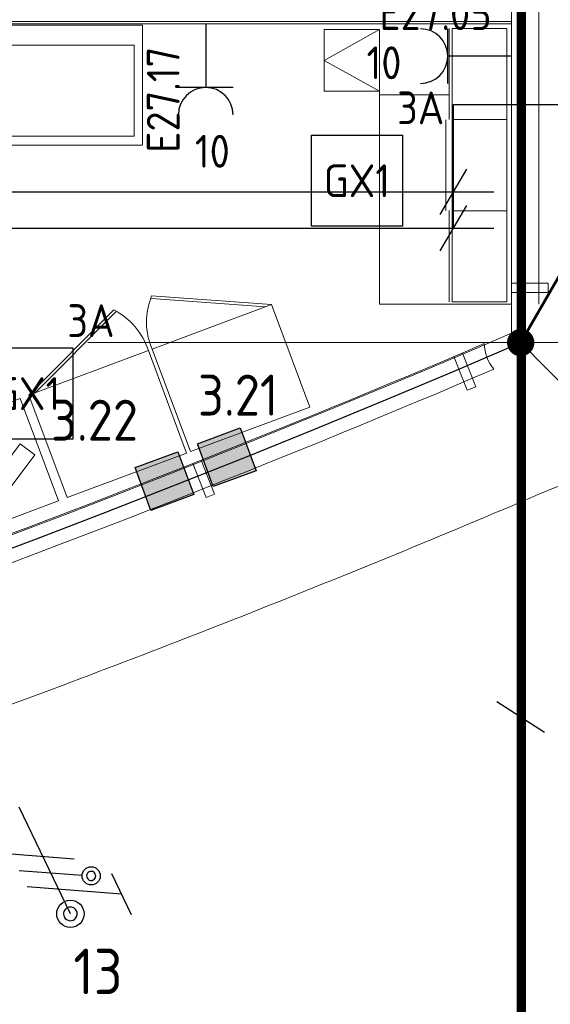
# Model space of a CAD drawing. Header units: millimetres. Extents: x -39149 to 267781, y -2340 to 58540.
# Tile 178 of 244: x 47638 to 50549, y 1470 to 6872. Entities that reach past the tile are written whole.
import ezdxf
from ezdxf.enums import TextEntityAlignment as Align

# ---------------------------------------------------------------- set-up
doc = ezdxf.new("R2010")
doc.units = ezdxf.units.MM
doc.header["$LTSCALE"] = 100
doc.header["$MEASUREMENT"] = 0
for name, pattern in [('B0605', [141, 70, -35, 1, -35]), ('B0703', [93.740001, 62.5, -31.240001]), ('CENTER', [20, 12.5, -2.5, 2.5, -2.5]), ('E_GOOT2', [2000, 1000, 1000])]:
    doc.linetypes.add(name, pattern=pattern)
for name, color, linetype in [('00  Bestaand', 7, 'Continuous'), ('00  Bestaande kolommen', 7, 'Continuous'), ('22 C Binnenwanden', 7, 'Continuous'), ('22 C Binnenwanden Laagscheidingslijnen', 7, 'Continuous'), ('45 Plafond', 7, 'Continuous'), ('73 Keuken', 7, 'Continuous'), ('A Stramien', 7, 'Continuous'), ('AL$1A---_ALGEMEEN--bestaand', 9, 'Continuous'), ('EL6122--_L', 4, 'Continuous'), ('EL6131--_KG', 3, 'Continuous'), ('EL6222--_KRACHT_230', 3, 'Continuous'), ('EL6222--Zonwering', 7, 'Continuous'), ('EL6311--_LICHT_BINNEN', 3, 'Continuous'), ('I-BEV', 7, 'Continuous'), ('INDELING--bestaand', 7, 'Continuous')]:
    doc.layers.add(name, color=color, linetype=linetype)
doc.styles.add('BURO-018', font='isocp.shx', dxfattribs={"height": 180})
doc.styles.add('BURO-025', font='isocp.shx', dxfattribs={"height": 250})
doc.styles.add('GENERATED_STYLE_3', font='swiss.ttf', dxfattribs={"width": 0.96})
doc.styles.add('ISO25', font='ISO', dxfattribs={"height": 225})

# ---------------------------------------------------------------- blocks, each defined once
blk = doc.blocks.new('Slab_119_7', base_point=(34211.5, 612.1))
at = {"layer": '45 Plafond', "color": 8, "linetype": 'Continuous', "lineweight": 0}
blk.add_lwpolyline([(34211.5, 612.1, 0.066229), (50336.5, 5152.1), (50336.5, 11626.8), (48610, 11626.8), (48610, 11625), (43211.5, 11625), (43211.5, 5466.1), (41411.5, 5466.1), (41411.5, 10199.6), (34211.5, 10199.6)], format="xyb", close=True, dxfattribs=at)
blk = doc.blocks.new('Wall_50_7', base_point=(11.5, 5100))
at = {"layer": '00  Bestaand', "color": 8, "linetype": 'Continuous', "lineweight": 0}
for radius, start, end in [(63561, 286.632916, 293.148077), (63711, 286.632397, 293.142578)]:
    blk.add_arc((25200.1, 63538.7), radius, start, end, dxfattribs=at)
blk = doc.blocks.new('Wall_59_7', base_point=(50411.5, 5109.8))
at = {"layer": '00  Bestaand', "color": 8, "linetype": 'Continuous', "lineweight": 0}
for p, q in [((50336.5, 11487.9), (50336.5, 5312.1)), ((50486.5, 5312.1), (50486.5, 11487.9))]:
    blk.add_line(p, q, dxfattribs=at)
blk = doc.blocks.new('Wall_273_7', base_point=(48634, 4455.1))
at = {"layer": '00  Bestaand', "color": 8, "linetype": 'Continuous', "lineweight": 0}
for p, q in [((48634, 4455.1), (48587.4, 4436.8)), ((48587.4, 4436.8), (48660.6, 4250.7)), ((48707.2, 4269), (48634, 4455.1)), ((48660.6, 4250.7), (48707.2, 4269))]:
    blk.add_line(p, q, dxfattribs=at)
blk = doc.blocks.new('Wall_274_7', base_point=(50066.4, 5043.2))
at = {"layer": '00  Bestaand', "color": 8, "linetype": 'Continuous', "lineweight": 0}
for p, q in [((50066.4, 5043.2), (50019.9, 5024.9)), ((50019.9, 5024.9), (50093.3, 4838.8)), ((50139.8, 4857.2), (50066.4, 5043.2)), ((50093.3, 4838.8), (50139.8, 4857.2))]:
    blk.add_line(p, q, dxfattribs=at)
blk = doc.blocks.new('Wall_306_7', base_point=(50336.5, 5375.9))
at = {"layer": '00  Bestaand', "color": 8, "linetype": 'Continuous', "lineweight": 0}
for p, q in [((50536.5, 5425.9), (50336.5, 5425.9)), ((50336.5, 5425.9), (50336.5, 5375.9)), ((50536.5, 5375.9), (50536.5, 5425.9)), ((50336.5, 5375.9), (50536.5, 5375.9))]:
    blk.add_line(p, q, dxfattribs=at)
blk = doc.blocks.new('Wall_351_7', base_point=(43211.5, 6900))
at = {"layer": '22 C Binnenwanden', "color": 8, "linetype": 'Continuous', "lineweight": 0}
for p, q in [((50336.5, 6874), (50336.5, 6862)), ((50336.5, 6862), (50336.5, 6850)), ((43430.9, 6850), (50336.5, 6850))]:
    blk.add_line(p, q, dxfattribs=at)
at = {"layer": '22 C Binnenwanden Laagscheidingslijnen', "color": 8, "linetype": 'Continuous', "lineweight": 0}
blk.add_line((43436.5, 6862), (50336.5, 6862), dxfattribs=at)
blk = doc.blocks.new('Column_30_7', base_point=(50411.5, 5100))
at = {"layer": '00  Bestaande kolommen', "color": 8, "linetype": 'Continuous', "lineweight": 0}
blk.add_arc((50411.5, 5100), 225, 181.3258, 220.3018, dxfattribs=at)
blk = doc.blocks.new('Standard grid marker_9')
at = {"layer": 'A Stramien', "color": 8, "linetype": 'B0605', "lineweight": 0}
for p, q in [((4000, 0), (53996.3, 0)), ((53996.3, 0), (57996.3, 0))]:
    blk.add_line(p, q, dxfattribs=at)
at = {"layer": 'A Stramien', "color": 4, "lineweight": 0, "style": 'GENERATED_STYLE_3'}
blk.add_attdef('AC_MARKERTEXT_1', text='', height=100, dxfattribs=at).set_placement((-139.2, -80), align=Align.BOTTOM_LEFT)
blk = doc.blocks.new('Standard grid marker_18')
at = {"layer": 'A Stramien', "color": 8, "linetype": 'B0605', "lineweight": 0}
for p, q in [((4000, 0), (46394.8, 0)), ((46394.8, 0), (50394.8, 0))]:
    blk.add_line(p, q, dxfattribs=at)
at = {"layer": 'A Stramien', "color": 4, "lineweight": 0, "style": 'GENERATED_STYLE_3'}
blk.add_attdef('AC_MARKERTEXT_1', text='', height=100, rotation=90, dxfattribs=at).set_placement((-20, -49.7), align=Align.BOTTOM_LEFT)
blk = doc.blocks.new('E00120')
at = {"color": 0, "linetype": 'Continuous'}
for p, q in [((-2.5, 2.5), (2.5, 2.5)), ((-2.5, -2.5), (-2.5, 2.5)), ((2.5, 2.5), (2.5, -2.5)), ((2.5, -2.5), (-2.5, -2.5))]:
    blk.add_line(p, q, dxfattribs=at)
at = {"color": 0, "linetype": 'Continuous', "style": 'BURO-018'}
for tag, p in [('PANEL', (0, 8)), ('CIRCUIT', (0, 5)), ('SUBCIRCUIT', (4.5, 5)), ('LIGHTFIXTURECODE', (0, 0)), ('SWITCHCODE', (4.5, -4.5))]:
    blk.add_attdef(tag, text='', height=1.8, dxfattribs=at).set_placement(p, align=Align.MIDDLE)
blk = doc.blocks.new('7014')
at = {"layer": 'AL$1A---_ALGEMEEN--bestaand', "color": 0, "linetype": 'Continuous'}
for p, q in [((-1.25, -1.25), (-1.25, 1.25)), ((-1.25, 1.25), (1.25, 1.25)), ((1.25, 1.25), (1.25, -1.25)), ((1.25, -1.25), (-1.25, -1.25))]:
    blk.add_line(p, q, dxfattribs=at)
blk.add_solid([(1.25, 1.25), (1.25, -1.25), (-1.25, 1.25), (-1.25, -1.25)], dxfattribs=at)
blk = doc.blocks.new('E00078')
at = {"layer": 'AL$1A---_ALGEMEEN--bestaand', "color": 0, "linetype": 'Continuous'}
for p, q in [((-3, 6.482), (-3, 8.982)), ((-3, 7.732), (1.5, 5.134)), ((0, 7.5), (0, 1)), ((1.5, 4.134), (-1.5, 5.866)), ((1.5, 3.134), (-1.5, 4.866))]:
    blk.add_line(p, q, dxfattribs=at)
for points in [[(-0.375, 7.5, 1), (0.375, 7.5, 1)], [(-2.183, 6.116, 1), (-1.683, 6.116, 1)]]:
    blk.add_lwpolyline(points, format="xyb", close=True, dxfattribs=at)
for centre, radius in [((0, 7.5), 0.75), ((-1.933, 6.116), 0.5)]:
    blk.add_circle(centre, radius, dxfattribs=at)
at = {"layer": 'AL$1A---_ALGEMEEN--bestaand', "color": 0, "linetype": 'Continuous', "style": 'BURO-018'}
for tag, p in [('CIRCUIT', (0, 11)), ('PANEL', (0, 11)), ('SUBCIRCUIT', (4.5, 11))]:
    blk.add_attdef(tag, text='', height=1.8, dxfattribs=at).set_placement(p, align=Align.MIDDLE)
at = {"layer": 'AL$1A---_ALGEMEEN--bestaand', "color": 0, "linetype": 'Continuous', "style": 'BURO-018', "flags": 1}
for tag, p in [('POWERCODE', (13, 11)), ('ARTICLECODE', (0, 0))]:
    blk.add_attdef(tag, text='', height=1.8, dxfattribs=at).set_placement(p, align=Align.MIDDLE)
blk = doc.blocks.new('111304')
at = {"color": 0, "linetype": 'Continuous'}
for p, q in [((-1.5, 4.5), (1.5, 4.5)), ((0, 1), (0, 4.5))]:
    blk.add_line(p, q, dxfattribs=at)
blk.add_arc((0, 6), 1.5, 180, 0, dxfattribs=at)
at = {"color": 0, "linetype": 'Continuous', "style": 'BURO-018'}
for tag, p in [('PANEL', (0, 11.5)), ('CIRCUIT', (0, 8.5)), ('SUBCIRCUIT', (4.5, 8.5))]:
    blk.add_attdef(tag, text='', height=1.8, dxfattribs=at).set_placement(p, align=Align.MIDDLE)
at = {"color": 0, "linetype": 'Continuous', "style": 'BURO-018', "flags": 1}
for tag, p in [('POWERCODE', (13, 8.5)), ('ARTICLECODE', (0, 0))]:
    blk.add_attdef(tag, text='', height=1.8, dxfattribs=at).set_placement(p, align=Align.MIDDLE)
blk = doc.blocks.new('P6122001')
at = {"linetype": 'Continuous'}
blk.add_lwpolyline([(7.5, 12.99, 0, 1.5, 0), (5.25, 9.093, 1.5, 1.5, 0)], format="xyseb", dxfattribs=at)
at = {"linetype": 'Continuous', "const_width": 0.15}
blk.add_lwpolyline([(0, 0), (6.794, 11.768)], dxfattribs=at)
at = {"const_width": 0.75}
blk.add_lwpolyline([(-0.375, 0, 1), (0.375, 0, 1)], format="xyb", close=True, dxfattribs=at)

msp = doc.modelspace()

# ---------------------------------------------------------------- linework, layer by layer
at = {"layer": '73 Keuken', "color": 8, "linetype": 'Continuous', "lineweight": 0}
for p, q in [((48310.9, 6841.2), (47203.9, 6841.2)), ((48310.9, 6185.3), (48310.9, 6841.2)), ((49610.9, 6817.6), (49307.9, 6817.6)), ((49307.9, 6817.6), (49307.9, 6480)), ((49307.9, 6648.8), (49610.9, 6817.6)), ((49610.9, 6817.6), (49610.9, 5312.1)), ((49994.9, 6324.5), (49994.9, 6824.5)), ((50010.9, 6323.6), (50010.9, 6823.6)), ((50010.9, 6823.6), (50310.9, 6823.6)), ((50310.9, 6823.6), (50310.9, 6323.6)), ((48265.9, 6732.7), (47203.9, 6732.7)), ((48265.9, 6232.7), (48265.9, 6732.7)), ((49610.9, 6480), (49307.9, 6648.8)), ((49307.9, 6480), (49610.9, 6480)), ((49994.8, 6460), (49610.9, 6460)), ((49976.5, 5823.3), (49976.5, 6323.3)), ((50310.9, 6323.6), (50010.9, 6323.6)), ((50010.9, 5823.6), (50010.9, 6323.6)), ((50010.9, 6323.6), (50310.9, 6323.6)), ((50310.9, 6323.6), (50310.9, 5823.6)), ((47203.9, 6232.7), (48265.9, 6232.7)), ((47203.9, 6182.7), (48310.9, 6182.7)), ((49994.9, 5324.5), (49994.9, 5824.5)), ((50310.9, 5823.6), (50010.9, 5823.6)), ((50010.9, 5323.6), (50010.9, 5823.6)), ((50010.9, 5823.6), (50310.9, 5823.6)), ((50310.9, 5823.6), (50310.9, 5323.6)), ((49019.9, 5309), (48361.6, 5356.9)), ((48986.2, 5296.5), (48360.5, 5341.9)), ((49019.9, 5309), (48364.1, 5064.2)), ((49229.7, 4746.9), (49019.9, 5309)), ((49610.9, 5312.1), (50336.4, 5312.1)), ((50310.9, 5323.6), (50010.9, 5323.6)), ((47687.9, 4811.8), (48153.8, 5279.3)), ((47721.6, 4824.4), (48164.5, 5268.7)), ((48343.7, 5056.6), (47687.9, 4811.8)), ((48553.5, 4494.5), (48343.7, 5056.6)), ((48364.1, 5064.2), (48573.9, 4502.1)), ((47687.9, 4811.8), (47897.7, 4249.7)), ((47641, 4794.3), (46423.1, 4339.7)), ((47850.9, 4232.2), (47641, 4794.3)), ((48573.9, 4502.1), (49229.7, 4746.9)), ((47640, 4544.8), (47370, 4184.8)), ((47720, 4484.8), (47640, 4544.8)), ((47450, 4124.8), (47720, 4484.8)), ((47897.7, 4249.7), (48553.5, 4494.5)), ((46632.9, 3777.6), (47850.9, 4232.2))]:
    msp.add_line(p, q, dxfattribs=at)
for centre, radius, start, end in [((48710.2, 5213.5), 376.9, 157.6422, 203.3306), ((47982.9, 4941.3), 378.8, 17.7305, 63.1747)]:
    msp.add_arc(centre, radius, start, end, dxfattribs=at)
at = {"layer": '73 Keuken', "color": 8, "linetype": 'B0703', "lineweight": 0}
msp.add_arc((25211.3, 63523.1), 64420.4, 245.958382, 293.907461, dxfattribs=at)
at = {"layer": 'EL6122--_L'}
for p, q in [((50386.5, 11700.3), (50386.5, 5100.3)), ((50386.5, 5100.3), (50386.5, 3047.6)), ((50255.1, 3131.8), (50517.9, 2963.4))]:
    msp.add_line(p, q, dxfattribs=at)
at = {"layer": 'EL6122--_L', "linetype": 'Continuous'}
msp.add_line((50386.5, 5100.3), (50686.5, 4797.8), dxfattribs=at)
at = {"layer": 'EL6122--_L'}
msp.add_arc((25186.5, 63538.5), 63640.1, 246.67311, 293.32689, dxfattribs=at)
at = {"layer": 'EL6131--_KG', "linetype": 'E_GOOT2'}
for p, q in [((50015.9, 6405.8), (50015.9, 5728.2)), ((50015.9, 6405.8, 60), (50693.5, 6405.8, 60)), ((50089.5, 6052.6), (49942.2, 5803.8)), ((42619.2, 5928.2), (50239.3, 5928.2)), ((50089.5, 5852.6), (49942.2, 5603.8)), ((42419.2, 5728.2), (50239.3, 5728.2))]:
    msp.add_line(p, q, dxfattribs=at)
at = {"layer": 'INDELING--bestaand', "color": 3, "linetype": 'CENTER', "const_width": 50}
msp.add_lwpolyline([(43309.9, 11766.4), (50390, 11766.4), (50390, 5000.9), (50390, -801.2)], dxfattribs=at)

# ---------------------------------------------------------------- block references
at = {"layer": '00  Bestaand', "color": 1, "lineweight": 0}
for name, p in [('Wall_59_7', (50411.5, 5109.8)), ('Wall_50_7', (11.5, 5100))]:
    msp.add_blockref(name, p, dxfattribs=at)
at = {"layer": '00  Bestaand', "color": 251, "lineweight": 0}
for name, p in [('Wall_306_7', (50336.5, 5375.9)), ('Wall_274_7', (50066.4, 5043.2)), ('Wall_273_7', (48634, 4455.1))]:
    msp.add_blockref(name, p, dxfattribs=at)
at = {"layer": '00  Bestaande kolommen', "color": 3, "lineweight": 0}
msp.add_blockref('Column_30_7', (50411.5, 5100), dxfattribs=at)
at = {"layer": '22 C Binnenwanden', "color": 1, "lineweight": 0}
msp.add_blockref('Wall_351_7', (43211.5, 6900), dxfattribs=at)
at = {"layer": '45 Plafond', "color": 252, "linetype": 'Continuous', "lineweight": 0}
msp.add_blockref('Slab_119_7', (34211.5, 612.1), dxfattribs=at)
at = {"layer": 'A Stramien', "color": 1, "linetype": 'Continuous', "lineweight": 0, "zscale": 1000, "rotation": 270}
msp.add_blockref('Standard grid marker_18', (50411.5, 48900), dxfattribs=at)
at = {"layer": 'A Stramien', "color": 1, "linetype": 'Continuous', "lineweight": 0, "zscale": 1000}
msp.add_blockref('Standard grid marker_9', (-5984.8, 5100.3), dxfattribs=at)
at = {"layer": 'EL6122--_L', "linetype": 'Continuous', "xscale": 100, "yscale": 100, "zscale": 100}
msp.add_blockref('P6122001', (50386.5, 5100.3), dxfattribs=at)
at = {"layer": 'EL6222--_KRACHT_230', "linetype": 'Continuous'}
ref = msp.add_blockref('111304', (50436.5, 6672.1), dxfattribs=dict(at, xscale=100, yscale=100, zscale=100, rotation=90))
ref.add_attrib('CIRCUIT', '10', dxfattribs={"layer": '0', "color": 3, "linetype": 'ByBlock', "height": 180, "style": 'BURO-018'}).set_placement((49636.5, 6635.5), align=Align.MIDDLE)
ref.add_attrib('SUBCIRCUIT', 'E27.05', dxfattribs={"layer": '0', "color": 3, "linetype": 'ByBlock', "height": 180, "style": 'BURO-018'}).set_placement((49919.3, 6905.5), align=Align.MIDDLE)
ref = msp.add_blockref('111304', (48658.2, 6950), dxfattribs=dict(at, xscale=100, yscale=100, zscale=100, rotation=180))
ref.add_attrib('CIRCUIT', '10', dxfattribs={"layer": '0', "color": 3, "linetype": 'ByBlock', "height": 180, "style": 'BURO-018'}).set_placement((48694.8, 6150), align=Align.MIDDLE)
ref.add_attrib('SUBCIRCUIT', 'E27.17', dxfattribs={"layer": '0', "color": 3, "linetype": 'ByBlock', "height": 180, "rotation": 90, "style": 'BURO-018'}).set_placement((48424.8, 6432.9), align=Align.MIDDLE)
at = {"layer": 'EL6222--Zonwering', "linetype": 'Continuous'}
ref = msp.add_blockref('E00078', (47590.7, 2642.1), dxfattribs=dict(at, xscale=99.99999999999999, yscale=99.99999999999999, zscale=99.99999999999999, rotation=205.6600711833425))
ref.add_attrib('CIRCUIT', '13', dxfattribs={"layer": '0', "linetype": 'ByBlock', "height": 250, "style": 'BURO-025'}).set_placement((48067, 1650.6), align=Align.MIDDLE)
at = {"layer": 'EL6311--_LICHT_BINNEN', "linetype": 'Continuous'}
ref = msp.add_blockref('E00120', (49487.8, 5988.5), dxfattribs=dict(at, xscale=100, yscale=100, zscale=100))
ref.add_attrib('CIRCUIT', '3A', dxfattribs={"layer": '0', "color": 3, "linetype": 'ByBlock', "height": 180, "style": 'BURO-018'}).set_placement((49837.8, 6388.5), align=Align.MIDDLE)
ref.add_attrib('LIGHTFIXTURECODE', 'GX1', dxfattribs={"layer": '0', "color": 3, "linetype": 'ByBlock', "height": 180, "style": 'BURO-018'}).set_placement((49487.8, 5988.5), align=Align.MIDDLE)
ref = msp.add_blockref('E00120', (47678.3, 4820.8), dxfattribs=dict(at, xscale=100, yscale=100, zscale=100))
ref.add_attrib('CIRCUIT', '3A', dxfattribs={"layer": '0', "color": 3, "linetype": 'ByBlock', "height": 180, "style": 'BURO-018'}).set_placement((48028.3, 5220.8), align=Align.MIDDLE)
ref.add_attrib('LIGHTFIXTURECODE', 'GX1', dxfattribs={"layer": '0', "color": 3, "linetype": 'ByBlock', "height": 180, "style": 'BURO-018'}).set_placement((47678.3, 4820.8), align=Align.MIDDLE)
at = {"layer": 'I-BEV', "linetype": 'Continuous'}
for p, xscale, yscale, zscale, rotation in [((48773.8, 4471.6), 99.99999999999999, 99.99999999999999, 99.99999999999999, 20.26757094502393), ((48773.8, 4471.6), 100, 100, 100, 20.26757094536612), ((48431.7, 4340.3), 99.99999999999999, 99.99999999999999, 99.99999999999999, 20.26757094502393), ((48431.7, 4340.3), 100, 100, 100, 20.26757094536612)]:
    msp.add_blockref('7014', p, dxfattribs=dict(at, xscale=xscale, yscale=yscale, zscale=zscale, rotation=rotation))

# ---------------------------------------------------------------- texts
at = {"layer": 'I-BEV', "linetype": 'Continuous', "style": 'ISO25'}
for s, p in [('3.21', (48615.9, 4699.6)), ('3.22', (47808.8, 4561.9))]:
    msp.add_text(s, height=225, dxfattribs=at).set_placement(p)

doc.saveas('drawing.dxf')
